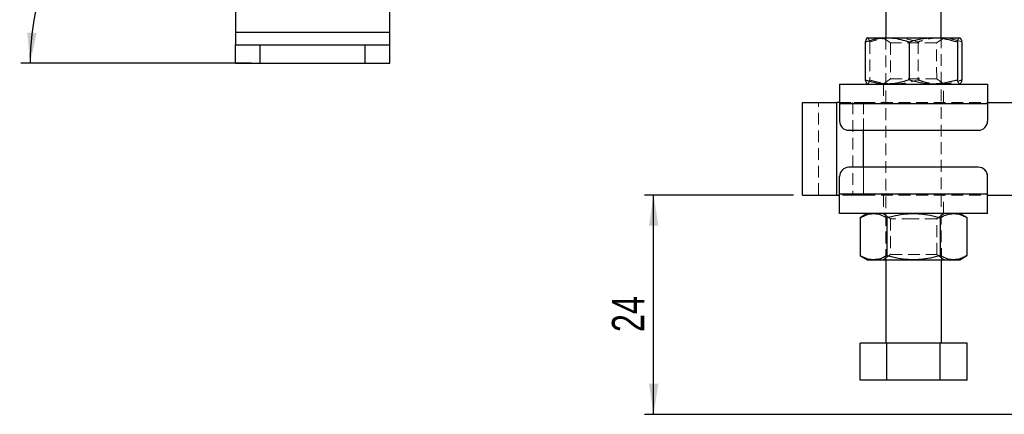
# Model space of a CAD drawing. Header units: millimetres. Extents: x 32 to 375, y 34 to 288.
# Tile 25 of 41: x 32 to 138, y 162 to 204. Entities that reach past the tile are written whole.
import ezdxf

# ---------------------------------------------------------------- set-up
doc = ezdxf.new("R2010")
doc.units = ezdxf.units.MM
doc.linetypes.add('HIDDEN', pattern=[1.905, 1.27, -0.635])
doc.layers.add('FORMATO', color=179, linetype='Continuous')
doc.styles.add('SLDTEXTSTYLE0', font='TXT', dxfattribs={"width": 0.75})
doc.dimstyles.new('SLDDIMSTYLE0', dxfattribs={"dimtxt": 3.5, "dimasz": 3.302, "dimexe": 0, "dimexo": 0.0625, "dimgap": 0.875, "dimtad": 1, "dimdec": 0, "dimrnd": 1e-09, "dimzin": 12, "dimdsep": 46, "dimtxsty": 'SLDTEXTSTYLE0', "dimsah": 1, "dimcen": 0.09, "dimadec": 0, "dimazin": 3, "dimtfac": 1, "dimtdec": 0, "dimtofl": 0, "dimtmove": 0, "dimatfit": 3, "dimfxl": 0, "dimfrac": 2, "dimtolj": 1, "dimtzin": 12, "dimarcsym": 0})
doc.dimstyles.new('SLDDIMSTYLE3', dxfattribs={"dimtxt": 3.5, "dimasz": 3.302, "dimexe": 0, "dimexo": 0.0625, "dimgap": 0.875, "dimtad": 1, "dimdec": 4, "dimlfac": 1.5, "dimzin": 12, "dimdsep": 46, "dimtxsty": 'SLDTEXTSTYLE0', "dimsah": 1, "dimcen": 0.09, "dimadec": 0, "dimazin": 3, "dimtfac": 1, "dimtdec": 0, "dimtofl": 0, "dimtmove": 0, "dimatfit": 3, "dimfxl": 0, "dimfrac": 2, "dimtolj": 1, "dimtzin": 12, "dimarcsym": 0})

# ---------------------------------------------------------------- blocks, each defined once
blk = doc.blocks.new('_D_1')
at = {"layer": 'FORMATO'}
for p, q in [((115.56, 185.27), (99.46, 185.27)), ((100.46, 161.57), (100.46, 185.27)), ((175.33, 161.57), (99.46, 161.57))]:
    blk.add_line(p, q, dxfattribs=at)
for points in [[(100.46, 185.27), (99.95, 181.97), (100.97, 181.97)], [(100.46, 161.57), (100.97, 164.88), (99.95, 164.88)]]:
    blk.add_solid(points, dxfattribs=at)
at = {"layer": 'FORMATO', "insert": (95.95, 170.46), "char_height": 3.5, "attachment_point": 1, "rotation": 90, "style": 'SLDTEXTSTYLE0'}
blk.add_mtext('24', dxfattribs=at)
blk = doc.blocks.new('_D_10')
at = {"layer": 'FORMATO'}
for p, q in [((70, 235.61), (66.92, 224.5)), ((56.94, 199.53), (32.06, 199.53))]:
    blk.add_line(p, q, dxfattribs=at)
blk.add_arc((59.98, 199.53), 26.92, 74.4776, 180, dxfattribs=at)
for points in [[(67.18, 225.46), (64.06, 226.65), (63.85, 225.66)], [(33.06, 199.53), (33.77, 202.79), (32.75, 202.85)]]:
    blk.add_solid(points, dxfattribs=at)
at = {"layer": 'FORMATO', "insert": (31.93, 214.51), "char_height": 3.5, "attachment_point": 1, "rotation": 53.1791, "style": 'SLDTEXTSTYLE0'}
blk.add_mtext('106°', dxfattribs=at)

msp = doc.modelspace()

# ---------------------------------------------------------------- linework, layer by layer
at = {"color": 7, "linetype": 'Continuous', "lineweight": 25}
for p, q in [((125.547923, 213.77574), (125.550784, 202.275739)), ((131.550781, 202.277233), (131.54792, 213.777234)), ((71.943383, 202.860421), (71.943383, 211.857862)), ((55.276716, 207.422665), (55.276716, 202.860421)), ((71.943383, 202.860421), (55.276716, 202.860421)), ((55.276716, 202.860421), (55.276716, 201.527088)), ((71.943383, 201.527088), (71.943383, 202.860421)), ((55.276716, 201.527088), (57.943382, 201.527088)), ((55.276716, 199.527088), (55.276716, 201.527088)), ((57.943382, 201.527088), (69.276716, 201.527088)), ((57.943382, 199.527088), (57.943382, 201.527088)), ((69.276716, 201.527088), (71.943383, 201.527088)), ((69.276716, 199.527088), (69.276716, 201.527088)), ((71.943383, 199.527088), (71.943383, 201.527088)), ((123.324312, 201.828604), (123.325333, 197.721769)), ((128.061779, 201.829784), (128.062799, 197.722946)), ((133.288361, 201.831085), (133.289382, 197.724246)), ((133.777477, 201.831204), (133.778497, 197.724369)), ((55.276716, 199.527088), (57.943382, 199.527088)), ((57.943382, 199.527088), (69.276716, 199.527088)), ((69.276716, 199.527088), (71.943383, 199.527088)), ((120.552025, 197.274496), (136.552024, 197.278478)), ((116.552524, 195.273501), (120.261326, 195.274425)), ((116.555013, 185.273503), (116.552524, 195.273501)), ((120.552525, 195.274495), (120.261326, 195.274425)), ((120.263815, 185.274425), (120.261326, 195.274425)), ((120.552547, 195.174497), (136.55255, 195.178476)), ((120.552547, 195.174497), (120.553024, 193.274499)), ((136.552524, 195.278478), (160.976412, 195.284554)), ((136.55255, 195.178476), (136.553023, 193.278477)), ((121.553272, 192.274746), (135.55327, 192.278229)), ((135.554265, 188.278229), (121.554263, 188.274746)), ((120.554983, 185.374497), (120.554514, 187.274498)), ((136.554986, 185.378478), (136.554513, 187.278478)), ((116.555013, 185.273503), (120.263815, 185.274425)), ((120.263815, 185.274425), (120.555013, 185.274497)), ((136.554986, 185.378478), (120.554983, 185.374497)), ((136.555012, 185.278478), (160.9789, 185.284554)), ((136.555508, 183.278478), (120.555512, 183.274497)), ((123.555511, 183.275244), (122.782118, 182.82847)), ((134.329121, 182.831342), (133.555509, 183.277731)), ((122.782118, 182.82847), (122.783139, 178.721634)), ((125.668868, 182.829187), (125.669889, 178.722351)), ((131.442372, 182.830623), (131.443392, 178.723789)), ((134.329121, 182.831342), (134.330146, 178.724506)), ((122.783139, 178.721634), (123.556755, 178.275243)), ((125.556752, 178.275741), (125.558994, 169.275742)), ((131.558992, 169.277234), (131.556753, 178.277234)), ((133.556753, 178.277732), (134.330146, 178.724506)), ((125.672243, 169.27577), (122.785486, 169.275052)), ((122.786484, 165.275052), (122.785486, 169.275052)), ((131.445743, 169.277206), (125.672243, 169.27577)), ((125.673234, 165.27577), (125.672243, 169.27577)), ((134.332493, 169.277924), (131.445743, 169.277206)), ((131.446738, 165.277206), (131.445743, 169.277206)), ((134.333487, 165.277924), (134.332493, 169.277924)), ((125.673234, 165.27577), (122.786484, 165.275052)), ((131.446738, 165.277206), (125.673234, 165.27577)), ((134.333487, 165.277924), (131.446738, 165.277206))]:
    msp.add_line(p, q, dxfattribs=at)
at = {"color": 7, "linetype": 'HIDDEN', "lineweight": 18}
for p, q in [((125.255078, 202.275668), (126.050919, 201.718704)), ((125.550784, 202.275739), (125.556752, 178.275741)), ((131.050922, 201.719948), (131.846491, 202.277307)), ((131.556753, 178.277234), (131.550781, 202.277233)), ((123.813428, 201.828726), (123.814448, 197.721892)), ((126.050919, 201.718704), (126.051888, 197.833025)), ((129.040006, 201.830027), (129.041031, 197.723192)), ((131.051887, 197.834269), (131.050922, 201.719948)), ((126.051888, 197.833025), (125.256322, 197.275665)), ((125.302024, 197.27568), (125.302523, 195.27568)), ((131.847735, 197.277308), (131.051887, 197.834269)), ((131.802525, 195.277297), (131.802026, 197.277297)), ((118.275396, 185.273931), (118.272908, 195.273929)), ((120.261326, 195.274425), (120.263815, 185.274425)), ((120.552525, 195.274495), (122.13365, 195.27489)), ((120.552547, 195.174497), (136.55255, 195.178476)), ((121.98171, 195.274853), (121.984198, 185.274853)), ((123.128637, 195.275136), (136.552524, 195.278478)), ((123.128637, 195.275136), (123.131126, 185.275138)), ((123.129382, 192.275138), (123.128637, 195.275136)), ((123.131126, 185.275138), (123.130373, 188.275139)), ((136.554986, 185.378478), (120.554983, 185.374497)), ((122.136138, 185.27489), (120.555013, 185.274497)), ((123.131126, 185.275138), (136.555012, 185.278478)), ((125.305012, 185.275678), (125.305511, 183.27568)), ((131.805509, 183.277297), (131.80501, 185.277295)), ((125.259802, 183.275667), (126.05565, 182.718704)), ((131.055649, 182.719949), (131.851218, 183.277308)), ((126.05565, 182.718704), (126.056611, 178.833027)), ((131.056614, 178.83427), (131.055649, 182.719949)), ((126.056611, 178.833027), (125.261046, 178.275668)), ((131.852459, 178.277307), (131.056614, 178.83427))]:
    msp.add_line(p, q, dxfattribs=at)
at = {"color": 8, "linetype": 'Continuous', "lineweight": 25}
msp.add_line((123.130373, 188.275139), (123.129382, 192.275138), dxfattribs=at)
at = {"color": 7, "linetype": 'Continuous', "lineweight": 25, "flags": 128}
for points in [[(123.568758, 202.275247), (123.556092, 202.275243), (123.628884, 202.275262), (123.78589, 202.275303), (124.024428, 202.275363), (124.340415, 202.275441), (124.728441, 202.275538), (125.181861, 202.27565), (125.692934, 202.275776)], [(125.692934, 202.275776), (126.252904, 202.275914), (126.852188, 202.276063), (127.480536, 202.276219), (128.127198, 202.276383), (128.781106, 202.276544), (129.431072, 202.276707), (130.065977, 202.276864), (130.674958, 202.277017)], [(130.674958, 202.277017), (131.247595, 202.277158), (131.774086, 202.277289), (132.245425, 202.277408), (132.653549, 202.277508), (132.991474, 202.27759), (133.253418, 202.277657), (133.434895, 202.277702), (133.532807, 202.277728)], [(120.552025, 197.274496), (120.552033, 197.234147), (120.552063, 197.114644), (120.552115, 196.920582), (120.552182, 196.65942), (120.552256, 196.341195), (120.552346, 195.978132), (120.55245, 195.584186), (120.552547, 195.174497)], [(136.552024, 197.278478), (136.552036, 197.238126), (136.552065, 197.118626), (136.552114, 196.924564), (136.552177, 196.663403), (136.552259, 196.345174), (136.552348, 195.982114), (136.552445, 195.588169), (136.55255, 195.178476)], [(120.555512, 183.274497), (120.555497, 183.314848), (120.555468, 183.434351), (120.555423, 183.628411), (120.555356, 183.889572), (120.555274, 184.2078), (120.555185, 184.570863), (120.555088, 184.964809), (120.554983, 185.374497)], [(136.555508, 183.278478), (136.5555, 183.318828), (136.55547, 183.43833), (136.555422, 183.632391), (136.555355, 183.893553), (136.555277, 184.21178), (136.555187, 184.574843), (136.555087, 184.968787), (136.554986, 185.378478)], [(123.556755, 178.275243), (123.599529, 178.275254), (123.72712, 178.275286), (123.937353, 178.275338), (124.226629, 178.275411)], [(124.226629, 178.275411), (124.589987, 178.2755), (125.021219, 178.275608), (125.512942, 178.275731), (126.056753, 178.275865), (126.643337, 178.276013), (127.262659, 178.276165), (127.904121, 178.276325), (128.556754, 178.276487)], [(128.556754, 178.276487), (129.209384, 178.27665), (129.850849, 178.27681), (130.470171, 178.276964), (131.056752, 178.27711), (131.600559, 178.277246), (132.092286, 178.277367), (132.523518, 178.277475), (132.886879, 178.277564)], [(132.886879, 178.277564), (133.176151, 178.277637), (133.386381, 178.277689), (133.513976, 178.277721), (133.556753, 178.277732)]]:
    msp.add_lwpolyline(points, dxfattribs=at)
at = {"color": 7, "linetype": 'HIDDEN', "lineweight": 18, "flags": 128}
for points in [[(127.121996, 201.718972), (126.726717, 201.718871), (126.411162, 201.718793), (126.189127, 201.718737), (126.070305, 201.718711), (126.050919, 201.718704)], [(131.050922, 201.719948), (131.041933, 201.719948), (130.943466, 201.719922), (130.74043, 201.71987), (130.441703, 201.719795), (130.060341, 201.719702), (129.613008, 201.71959), (129.119258, 201.719467), (128.600672, 201.719337), (128.079906, 201.71921), (127.57973, 201.719084), (127.121996, 201.718972)], [(126.051888, 197.833025), (126.071274, 197.833032), (126.190088, 197.833062), (126.412127, 197.833114), (126.727681, 197.833192), (127.122964, 197.833293), (127.580695, 197.833405), (128.080874, 197.833531), (128.601637, 197.833662), (129.120227, 197.833788), (129.613977, 197.833911), (130.061306, 197.834023), (130.442671, 197.834116), (130.741399, 197.834191), (130.944431, 197.834243), (131.042901, 197.834269), (131.051887, 197.834269)], [(123.128637, 195.275136), (122.747302, 195.275043), (122.368194, 195.27495), (122.13365, 195.27489)], [(122.136138, 185.27489), (122.370675, 185.274948), (122.74979, 185.275043), (123.131126, 185.275138)], [(128.555648, 182.719326), (128.035869, 182.719198), (127.538807, 182.719075), (127.086185, 182.718961), (126.697786, 182.718865), (126.390584, 182.718788), (126.178004, 182.718736), (126.069344, 182.718708), (126.05565, 182.718704)], [(131.055649, 182.719949), (131.041951, 182.719945), (130.933288, 182.719919), (130.720712, 182.719865), (130.41351, 182.719788), (130.025111, 182.719693), (129.572488, 182.71958), (129.075426, 182.719457), (128.555648, 182.719326)], [(126.056611, 178.833027), (126.070313, 178.833029), (126.178972, 178.833057), (126.391552, 178.833109), (126.698751, 178.833186), (127.08715, 178.833282), (127.539772, 178.833396), (128.036834, 178.833519), (128.556613, 178.833647), (129.076395, 178.833778), (129.573457, 178.833901), (130.026076, 178.834014), (130.414475, 178.834111), (130.721677, 178.834188), (130.934257, 178.83424), (131.04292, 178.834266), (131.056614, 178.83427)]]:
    msp.add_lwpolyline(points, dxfattribs=at)
at = {"color": 7, "linetype": 'Continuous', "lineweight": 25}
for centre, start, end in [((121.553021, 193.274746), 180.01425321, 270.01425321), ((135.553021, 193.278229), 270.01425321, 0.01425321), ((121.554514, 187.274746), 90.01425321, 180.01425321), ((135.554514, 187.278229), 0.01425321, 90.01425321)]:
    msp.add_arc(centre, 1, start, end, dxfattribs=at)
for points, knots in [([(123.324312, 201.828604), (123.502244, 201.887862), (123.975725, 202.045551), (124.765363, 202.231356), (125.382433, 202.260907), (125.692934, 202.275776)], [0, 0, 0, 0, 0.2302368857, 0.6126673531, 1, 1, 1, 1]), ([(123.568758, 202.275247), (123.562964, 202.274714), (123.519072, 202.270671), (123.436323, 202.173118), (123.361876, 201.944141), (123.324312, 201.828604)], [0, 0, 0, 0, 0.07006268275, 0.53077017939, 1, 1, 1, 1]), ([(125.692934, 202.275776), (125.890887, 202.26964), (126.388947, 202.254203), (127.184858, 202.112491), (127.768425, 201.924358), (128.061779, 201.829784)], [0, 0, 0, 0, 0.2470045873, 0.6214759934, 1, 1, 1, 1]), ([(128.061779, 201.829784), (128.486157, 201.954709), (129.342696, 202.206849), (130.228189, 202.253486), (130.674958, 202.277017)], [0, 0, 0, 0, 0.4954580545, 1, 1, 1, 1]), ([(130.674958, 202.277017), (130.736878, 202.276499), (131.205957, 202.272579), (132.090431, 202.175273), (132.886619, 201.946513), (133.288361, 201.831085)], [0, 0, 0, 0, 0.0700629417, 0.5307705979, 1, 1, 1, 1]), ([(133.288361, 201.831085), (133.328047, 201.955913), (133.408146, 202.207857), (133.491003, 202.254297), (133.532807, 202.277728)], [0, 0, 0, 0, 0.4954578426, 1, 1, 1, 1]), ([(133.532807, 202.277728), (133.538602, 202.277196), (133.582504, 202.273162), (133.665289, 202.175668), (133.739853, 201.946725), (133.777477, 201.831204)], [0, 0, 0, 0, 0.0700627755, 0.5307700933, 1, 1, 1, 1]), ([(125.694178, 197.275777), (125.387854, 197.290117), (124.770775, 197.319004), (123.98088, 197.503807), (123.503292, 197.6626), (123.325333, 197.721769)], [0, 0, 0, 0, 0.3821183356, 0.7697647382, 1, 1, 1, 1]), ([(123.325333, 197.721769), (123.36508, 197.596961), (123.445304, 197.345056), (123.528185, 197.298658), (123.570002, 197.275248)], [0, 0, 0, 0, 0.4954578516, 1, 1, 1, 1]), ([(128.062799, 197.722946), (127.772406, 197.629098), (127.188976, 197.440547), (126.393171, 197.297798), (125.892128, 197.282013), (125.694178, 197.275777)], [0, 0, 0, 0, 0.3747920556, 0.7529949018, 1, 1, 1, 1]), ([(130.676202, 197.277014), (130.614283, 197.277532), (130.145202, 197.281452), (129.26073, 197.378764), (128.464541, 197.60752), (128.062799, 197.722946)], [0, 0, 0, 0, 0.07006288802, 0.53077076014, 1, 1, 1, 1]), ([(133.289382, 197.724246), (132.865003, 197.599323), (132.008464, 197.347187), (131.122971, 197.300546), (130.676202, 197.277014)], [0, 0, 0, 0, 0.4954578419, 1, 1, 1, 1]), ([(133.534051, 197.277726), (133.528256, 197.278257), (133.484355, 197.282281), (133.401569, 197.379791), (133.327005, 197.608728), (133.289382, 197.724246)], [0, 0, 0, 0, 0.0700627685, 0.5307703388, 1, 1, 1, 1]), ([(133.778497, 197.724369), (133.738811, 197.599541), (133.658712, 197.347597), (133.575856, 197.301157), (133.534051, 197.277726)], [0, 0, 0, 0, 0.4954578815, 1, 1, 1, 1]), ([(122.782118, 182.82847), (123.016497, 182.953347), (123.489551, 183.205391), (123.978626, 183.251929), (124.225385, 183.27541)], [0, 0, 0, 0, 0.4954573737, 1, 1, 1, 1]), ([(124.225385, 183.27541), (124.259585, 183.274885), (124.518667, 183.270913), (125.00719, 183.173508), (125.446966, 182.94466), (125.668868, 182.829187)], [0, 0, 0, 0, 0.07006278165, 0.53077050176, 1, 1, 1, 1]), ([(125.668868, 182.829187), (125.885715, 182.888455), (126.46275, 183.046168), (127.425086, 183.232018), (128.177105, 183.261602), (128.55551, 183.276488)], [0, 0, 0, 0, 0.2302371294, 0.6126673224, 1, 1, 1, 1]), ([(128.55551, 183.276488), (128.796752, 183.270363), (129.403731, 183.254952), (130.373693, 183.113285), (131.08487, 182.925181), (131.442372, 182.830623)], [0, 0, 0, 0, 0.2470039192, 0.6214759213, 1, 1, 1, 1]), ([(131.442372, 182.830623), (131.676752, 182.9555), (132.149809, 183.207543), (132.638879, 183.254084), (132.885635, 183.277565)], [0, 0, 0, 0, 0.4954582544, 1, 1, 1, 1]), ([(132.885635, 183.277565), (132.919834, 183.277041), (133.178917, 183.273068), (133.667444, 183.175663), (134.107219, 182.946815), (134.329121, 182.831342)], [0, 0, 0, 0, 0.0700627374, 0.5307707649, 1, 1, 1, 1]), ([(124.226629, 178.275411), (124.192427, 178.275935), (123.933329, 178.279907), (123.444821, 178.377313), (123.005043, 178.606161), (122.783139, 178.721634)], [0, 0, 0, 0, 0.0700639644, 0.5307710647, 1, 1, 1, 1]), ([(125.669889, 178.722351), (125.43551, 178.597474), (124.962455, 178.34543), (124.473386, 178.298891), (124.226629, 178.275411)], [0, 0, 0, 0, 0.4954579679, 1, 1, 1, 1]), ([(128.556754, 178.276487), (128.183442, 178.29081), (127.431416, 178.319663), (126.468788, 178.504425), (125.886763, 178.663191), (125.669889, 178.722351)], [0, 0, 0, 0, 0.382117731, 0.7697646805, 1, 1, 1, 1]), ([(131.443392, 178.723789), (131.089487, 178.629922), (130.378457, 178.441335), (129.408608, 178.298549), (128.797993, 178.282735), (128.556754, 178.276487)], [0, 0, 0, 0, 0.3747926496, 0.7529955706, 1, 1, 1, 1]), ([(132.886879, 178.277564), (132.852679, 178.278088), (132.593597, 178.282061), (132.105074, 178.379469), (131.665296, 178.608316), (131.443392, 178.723789)], [0, 0, 0, 0, 0.0700627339, 0.5307702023, 1, 1, 1, 1]), ([(134.330146, 178.724506), (134.095766, 178.599629), (133.622709, 178.347585), (133.133636, 178.301045), (132.886879, 178.277564)], [0, 0, 0, 0, 0.4954579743, 1, 1, 1, 1])]:
    msp.add_open_spline(points, degree=3, knots=knots, dxfattribs=at)
at = {"color": 7, "linetype": 'HIDDEN', "lineweight": 18}
for points, knots in [([(123.813428, 201.828726), (123.77368, 201.953535), (123.693457, 202.20544), (123.610575, 202.251838), (123.568758, 202.275247)], [0, 0, 0, 0, 0.49545781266, 1, 1, 1, 1]), ([(126.426607, 202.275959), (126.364687, 202.27541), (125.895609, 202.271254), (125.011185, 202.173513), (124.215112, 201.944355), (123.813428, 201.828726)], [0, 0, 0, 0, 0.070063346, 0.5307708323, 1, 1, 1, 1]), ([(129.040006, 201.830027), (128.615566, 201.95474), (127.758903, 202.206453), (126.873387, 202.25265), (126.426607, 202.275959)], [0, 0, 0, 0, 0.4954581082, 1, 1, 1, 1]), ([(131.408632, 202.277199), (131.102316, 202.262706), (130.485253, 202.23351), (129.695448, 202.048318), (129.217937, 201.889285), (129.040006, 201.830027)], [0, 0, 0, 0, 0.3821175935, 0.7697637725, 1, 1, 1, 1]), ([(133.777477, 201.831204), (133.487035, 201.924909), (132.903509, 202.113172), (132.107632, 202.255525), (131.606584, 202.271061), (131.408632, 202.277199)], [0, 0, 0, 0, 0.3747931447, 0.7529961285, 1, 1, 1, 1]), ([(123.570002, 197.275248), (123.575796, 197.275782), (123.619689, 197.279824), (123.702438, 197.377377), (123.776884, 197.606354), (123.814448, 197.721892)], [0, 0, 0, 0, 0.0700626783, 0.5307702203, 1, 1, 1, 1]), ([(123.814448, 197.721892), (124.238889, 197.597178), (125.095553, 197.345465), (125.98107, 197.299268), (126.427851, 197.27596)], [0, 0, 0, 0, 0.4954575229, 1, 1, 1, 1]), ([(126.427851, 197.27596), (126.48977, 197.276507), (126.958846, 197.280653), (127.843271, 197.37841), (128.639346, 197.607565), (129.041031, 197.723192)], [0, 0, 0, 0, 0.0700621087, 0.5307696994, 1, 1, 1, 1]), ([(129.041031, 197.723192), (129.21899, 197.664021), (129.692548, 197.506565), (130.482283, 197.321157), (131.099368, 197.291912), (131.409876, 197.277197)], [0, 0, 0, 0, 0.2302360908, 0.6126672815, 1, 1, 1, 1]), ([(131.409876, 197.277197), (131.607825, 197.283432), (132.105876, 197.299121), (132.901717, 197.441226), (133.485191, 197.62965), (133.778497, 197.724369)], [0, 0, 0, 0, 0.24700366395, 0.62147570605, 1, 1, 1, 1])]:
    msp.add_open_spline(points, degree=3, knots=knots, dxfattribs=at)

# ---------------------------------------------------------------- dimensions: what is measured, and where the dimension line sits
at = {"layer": 'FORMATO'}
dim = msp.add_angular_dim_2l(base=(43.689292, 220.95828), line1=((70.269648, 236.576519), (79.817808, 270.953911)), line2=((57.943382, 199.527088), (69.276716, 199.527088)), dimstyle='SLDDIMSTYLE3', dxfattribs=at)
dim.commit()
dim.dimension.update_dxf_attribs({"geometry": '_D_10', "text_midpoint": (38.429916, 215.660407), "dimtype": 162})
dim = msp.add_linear_dim(base=(100.457534, 185.273502), p1=(176.333683, 161.573321), p2=(116.555012, 185.273502), angle=90, dimstyle='SLDDIMSTYLE0', dxfattribs=at)
dim.commit()
dim.dimension.update_dxf_attribs({"geometry": '_D_1', "text_midpoint": (100.457534, 173.04328), "dimtype": 160})

doc.saveas('drawing.dxf')
